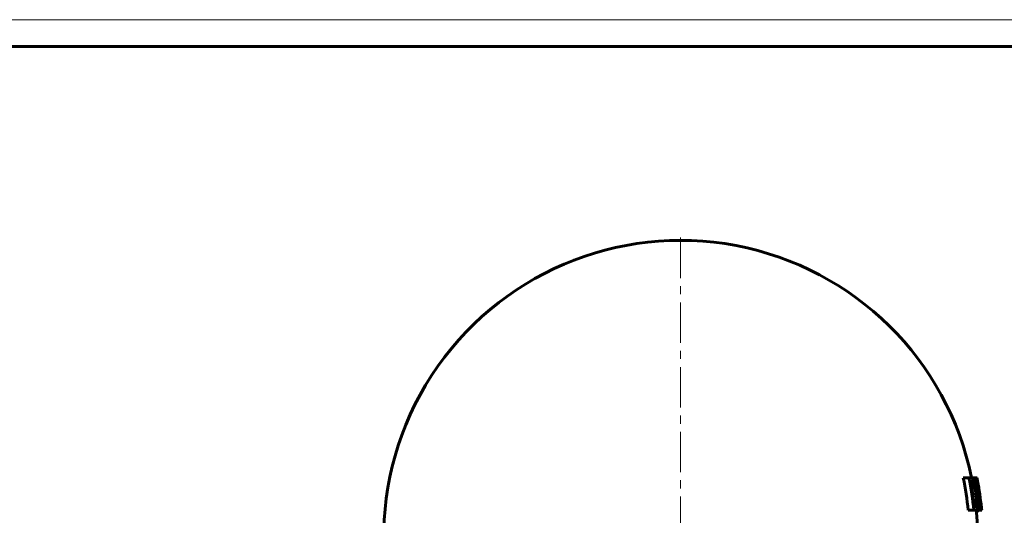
# Model space of a CAD drawing. Header units: millimetres. Extents: x 0 to 594, y 0 to 420.
# Tile 14 of 14: x 297 to 479, y 328 to 420. Entities that reach past the tile are written whole.
import ezdxf

# ---------------------------------------------------------------- set-up
doc = ezdxf.new("R2010")
doc.units = ezdxf.units.MM
for name, pattern in [('K5LT_AXLED', [12, 7.5, -1.5, 1.5, -1.5]), ('K5LT_BASIC', [0]), ('K5LT_THIN', [0])]:
    doc.linetypes.add(name, pattern=pattern)
doc.layers.add('Системный слой (1)', color=7, linetype='Continuous', true_color=0x6c6c6c)

# ---------------------------------------------------------------- blocks, each defined once
blk = doc.blocks.new('U7')
at = {"layer": 'Системный слой (1)', "color": 143, "linetype": 'K5LT_BASIC', "lineweight": 60, "true_color": 0x33acca}
for p, q in [((474.67, 328.91), (474.65, 328.91)), ((474.69, 328.92), (474.67, 328.91)), ((474.7, 328.93), (474.69, 328.92)), ((474.71, 328.93), (474.7, 328.93)), ((474.73, 328.96), (474.71, 328.93)), ((474.71, 328.93), (474.71, 328.93)), ((474.71, 328.93), (474.71, 328.93)), ((474.76, 329.04), (474.73, 328.96))]:
    blk.add_line(p, q, dxfattribs=at)
blk = doc.blocks.new('U21')
at = {"layer": 'Системный слой (1)', "color": 143, "linetype": 'K5LT_BASIC', "lineweight": 60, "true_color": 0x33acca}
for start, end in [(11.4859, 214.7715), (356.2405, 5.1657), (325.2285, 354.1495)]:
    blk.add_arc((419.45, 324.08), 55, start, end, dxfattribs=at)
blk = doc.blocks.new('U30')
at = {"layer": 'Системный слой (1)', "color": 30, "linetype": 'K5LT_AXLED', "lineweight": 18, "true_color": 0xff8000}
for q in [(419.45, 381.08), (362.45, 324.08), (476.45, 324.08), (419.45, 267.08)]:
    blk.add_line((419.45, 324.08), q, dxfattribs=at)
blk = doc.blocks.new('U44')
at = {"color": 7, "linetype": 'K5LT_THIN', "lineweight": 18, "true_color": 0xffffff}
blk.add_line((0, 420), (594, 420), dxfattribs=at)
at = {"color": 143, "linetype": 'K5LT_BASIC', "lineweight": 60, "true_color": 0x33acca}
blk.add_line((20, 415), (589, 415), dxfattribs=at)

msp = doc.modelspace()

# ---------------------------------------------------------------- linework, layer by layer
at = {"layer": 'Системный слой (1)', "color": 143, "linetype": 'K5LT_BASIC', "lineweight": 60, "true_color": 0x33acca}
for p, q in [((472.871, 335.036), (471.822, 335.036)), ((473.179, 335.036), (472.871, 335.036)), ((473.902, 335.036), (473.179, 335.036)), ((473.192, 334.346), (473.323, 334.346)), ((473.699, 333.986), (473.259, 333.986)), ((474.039, 335.036), (473.902, 335.036)), ((474.251, 335.036), (474.039, 335.036)), ((474.294, 335.036), (474.251, 335.036)), ((474.361, 335.036), (474.294, 335.036)), ((475.097, 330.184), (475.044, 330.184)), ((475.114, 330.184), (475.097, 330.184)), ((473.757, 329.036), (472.725, 329.036)), ((473.757, 329.036), (474.062, 329.036)), ((474.276, 330.126), (473.828, 330.126)), ((474, 329.727), (473.871, 329.727)), ((474.771, 329.036), (474.062, 329.036)), ((474.652, 328.91), (474.237, 328.91)), ((474.771, 329.036), (474.862, 329.036)), ((475.105, 329.036), (474.862, 329.036)), ((475.105, 329.036), (475.157, 329.036)), ((475.211, 329.036), (475.157, 329.036)), ((475.211, 329.036), (475.228, 329.036))]:
    msp.add_line(p, q, dxfattribs=at)
for radius, start, end in [(53.506, 5.31035, 11.81126), (54.533, 5.21003, 11.58562), (54.713, 5.91928, 10.80995), (55.543, 5.115, 11.37204), (55.634, 5.10666, 10.48631), (55.885, 6.37125, 11.3016), (55.928, 5.07975, 11.29284), (55.993, 6.25375, 11.27945), (55.981, 5.07494, 6.25517), (55.998, 5.07339, 6.25325)]:
    msp.add_arc((419.449, 324.084), radius, start, end, dxfattribs=at)
for centre, major_axis, ratio, start_param, end_param in [((419.449, 323.909), (55.999, 0), 0.8913039, 0.1281103, 0.2248254), ((419.449, 323.598), (55.99, 0), 0.8896956, 0.1093946, 0.2146766)]:
    msp.add_ellipse(centre, major_axis=major_axis, ratio=ratio, start_param=start_param, end_param=end_param, dxfattribs=at)
for points, knots in [([(473.683, 334.56), (473.625, 334.687), (473.569, 334.782), (473.453, 334.934), (473.394, 334.987), (473.269, 335.031), (473.223, 335.036), (473.179, 335.036)], [-0.28191235, -0.28191235, -0.28191235, -0.28191235, -0.17945007, -0.17945007, -0.06420484, -0.06420484, 0, 0, 0, 0]), ([(473.323, 334.346), (473.351, 334.346), (473.381, 334.342), (473.416, 334.33), (473.423, 334.327), (473.441, 334.319), (473.453, 334.313), (473.473, 334.301), (473.482, 334.294), (473.498, 334.282), (473.504, 334.276), (473.514, 334.267), (473.518, 334.264), (473.521, 334.261), (473.521, 334.26), (473.579, 334.203), (473.638, 334.112), (473.699, 333.986)], [-0.12691067, -0.12691067, -0.12691067, -0.12691067, -0.10779514, -0.10779514, -0.10374243, -0.10374243, -0.09554024, -0.09554024, -0.08791086, -0.08791086, -0.08085748, -0.08085748, -0.07658423, -0.07658423, -0.07615117, -0.07615117, 0, 0, 0, 0]), ([(474.302, 332.032), (474.238, 332.473), (474.16, 332.915), (473.992, 333.647), (473.909, 333.947), (473.777, 334.334), (473.73, 334.455), (473.683, 334.56)], [-0.30047621, -0.30047621, -0.30047621, -0.30047621, -0.16623909, -0.16623909, -0.05872342, -0.05872342, 0, 0, 0, 0]), ([(473.699, 333.986), (473.746, 333.887), (473.793, 333.766), (473.886, 333.473), (473.931, 333.307), (474.052, 332.789), (474.119, 332.412), (474.173, 332.041)], [-0.23025639, -0.23025639, -0.23025639, -0.23025639, -0.1717464, -0.1717464, -0.11245804, -0.11245804, 0, 0, 0, 0]), ([(474.173, 332.041), (474.211, 331.776), (474.245, 331.502), (474.285, 331.064), (474.302, 330.83), (474.305, 330.41), (474.295, 330.253), (474.276, 330.126)], [-0.27238739, -0.27238739, -0.27238739, -0.27238739, -0.1517843, -0.1517843, -0.06857773, -0.06857773, 0, 0, 0, 0]), ([(474.416, 329.518), (474.431, 329.614), (474.442, 329.726), (474.455, 329.98), (474.457, 330.122), (474.451, 330.534), (474.436, 330.89), (474.362, 331.588), (474.334, 331.81), (474.302, 332.032)], [-0.38358733, -0.38358733, -0.38358733, -0.38358733, -0.29995005, -0.29995005, -0.2140903, -0.2140903, -0.06717671, -0.06717671, 0, 0, 0, 0]), ([(474.276, 330.126), (474.265, 330.049), (474.252, 329.985), (474.212, 329.859), (474.188, 329.826), (474.126, 329.748), (474.064, 329.727), (474, 329.727)], [-0.1295219, -0.1295219, -0.1295219, -0.1295219, -0.11460444, -0.11460444, -0.09358159, -0.09358159, 0, 0, 0, 0]), ([(474.062, 329.036), (474.083, 329.036), (474.104, 329.038), (474.151, 329.045), (474.177, 329.053), (474.22, 329.073), (474.237, 329.084), (474.266, 329.107), (474.278, 329.119), (474.3, 329.147), (474.311, 329.163), (474.33, 329.201), (474.34, 329.223), (474.356, 329.266), (474.363, 329.287), (474.387, 329.37), (474.403, 329.44), (474.416, 329.518)], [-0.258441, -0.258441, -0.258441, -0.258441, -0.22004817, -0.22004817, -0.17078116, -0.17078116, -0.13511241, -0.13511241, -0.10817831, -0.10817831, -0.08368986, -0.08368986, -0.06115433, -0.06115433, -0.04423788, -0.04423788, 0, 0, 0, 0])]:
    msp.add_open_spline(points, degree=3, knots=knots, dxfattribs=at)

# ---------------------------------------------------------------- block references
msp.add_blockref('U44', (0, 0))
at = {"layer": 'Системный слой (1)'}
for name in ['U21', 'U30', 'U7']:
    msp.add_blockref(name, (0, 0), dxfattribs=at)

doc.saveas('drawing.dxf')
